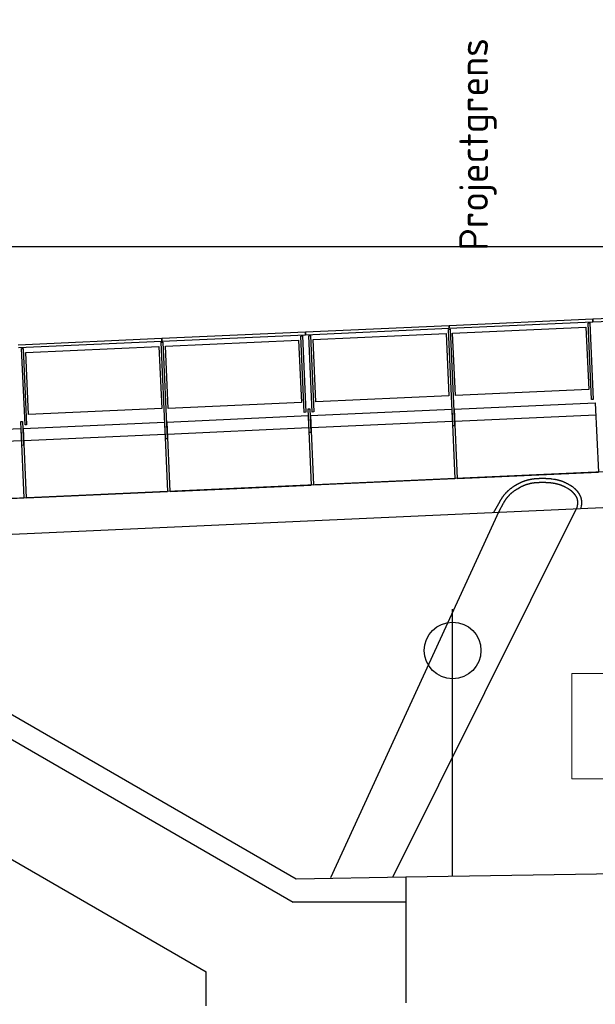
# Model space of a CAD drawing. Header units: metres. Extents: x 169741 to 171424, y 393147 to 407066.
# Tile 49 of 59: x 170737.28 to 170744.49, y 393432.87 to 393445.19. Entities that reach past the tile are written whole.
import ezdxf

# ---------------------------------------------------------------- set-up
doc = ezdxf.new("R2010")
doc.units = ezdxf.units.M
doc.layers.get('0').update_dxf_attribs({"lineweight": 25})
doc.layers.get('Defpoints').update_dxf_attribs({"color": 211})
for name, color, linetype, lineweight in [('B-WE-IE-BALUSTRADE-GD', 7, 'Continuous', 25), ('B-WE-IE-LEUNING-GD', 220, 'Continuous', 25), ('B-WE-KW-KUNSTWERK-S', 252, 'Continuous', 25), ('B-WE-KW-KUNSTWERK_BRUG_FIETSBRUG-GD', 170, 'Continuous', 25), ('B-WE-KW-KUNSTWERK_LANDHOOFD-GD', 170, 'Continuous', 25), ('B-WE-KW-KUNSTWERK_PIJLER-GD', 170, 'Continuous', 25), ('B-WE-KW-KUNSTWERK_RANDELEMENT-GD', 170, 'Continuous', 25), ('B-WE-OB-TALUDBEKLEDING-GD', 7, 'Continuous', 25), ('B-WE-VH-VERHARDING-GD', 252, 'Continuous', 25), ('N-WE-KG-PROJECTGRENS-DWP', 10, 'Continuous', 25), ('X-XX-AL-AANKLEDING-T18-200', 7, 'Continuous', 18), ('X-XX-AL-M-200', 7, 'Continuous', 18)]:
    doc.layers.add(name, color=color, linetype=linetype, lineweight=lineweight)
doc.layers.add('X-XX-AL-HULPLIJN-GD', color=30, linetype='Continuous', lineweight=25, plot=False)
doc.styles.add('NLCS-ISO-M200-T18', font='NLCS-ISO.ttf', dxfattribs={"height": 0.36})
doc.dimstyles.new('NLCS-M200-T18-SCHRAP_L2_H1', dxfattribs={"dimscale": 0.2, "dimtxt": 2.5, "dimasz": 1.008, "dimexe": 2, "dimexo": 2, "dimgap": 0.7, "dimtad": 1, "dimzin": 0, "dimdsep": 46, "dimtxsty": 'NLCS-ISO-M200-T18', "dimblk": 'OBLIQUE', "dimcen": 2.5, "dimdle": 2, "dimclrd": 256, "dimclre": 256, "dimclrt": 256, "dimadec": 1, "dimazin": 0, "dimtfac": 1, "dimtdec": 3, "dimtofl": 0, "dimtmove": 0, "dimatfit": 3, "dimldrblk": 'OBLIQUE', "dimfxl": 2, "dimfxlon": 1, "dimtfillclr": 256, "dimtolj": 1, "dimtzin": 0, "dimlwd": -1, "dimlwe": -1, "dimarcsym": 0})

# ---------------------------------------------------------------- blocks, each defined once
blk = doc.blocks.new('_Oblique')
at = {"color": 0, "linetype": 'ByBlock', "lineweight": -2}
blk.add_line((-0.5, -0.5), (0.5, 0.5), dxfattribs=at)
blk = doc.blocks.new('*D258')
at = {"layer": 'Defpoints', "color": 0, "transparency": 16777216}
for p in [(170744.248, 393439.072), (170773.568, 393439.072), (170773.568, 393427.662)]:
    blk.add_point(p, dxfattribs=at)
at = {"layer": 'X-XX-AL-M-200', "transparency": 16777216}
for p, q in [((170744.248, 393428.062), (170744.248, 393427.262)), ((170773.568, 393428.062), (170773.568, 393427.262)), ((170743.848, 393427.662), (170773.968, 393427.662))]:
    blk.add_line(p, q, dxfattribs=at)
at = {"layer": 'X-XX-AL-M-200', "transparency": 16777216, "xscale": 0.2016, "yscale": 0.2016, "zscale": 0.2016, "rotation": 180}
blk.add_blockref('_Oblique', (170744.248, 393427.662), dxfattribs=at)
at = {"layer": 'X-XX-AL-M-200', "transparency": 16777216, "xscale": 0.2016, "yscale": 0.2016, "zscale": 0.2016}
blk.add_blockref('_Oblique', (170773.568, 393427.662), dxfattribs=at)
at = {"layer": 'X-XX-AL-M-200', "transparency": 16777216, "insert": (170758.908, 393428.036), "char_height": 0.36, "attachment_point": 5, "style": 'NLCS-ISO-M200-T18'}
blk.add_mtext('\\A1;Overspanning bestaande fietsbrug = 29.32', dxfattribs=at)
blk = doc.blocks.new('Bestaande fietsbrug Uden')
at = {"layer": 'B-WE-IE-BALUSTRADE-GD', "color": 0}
for p, q in [((31.448, 6.944), (31.405, 5.987)), ((31.425, 5.987), (31.468, 6.943)), ((31.468, 6.943), (31.448, 6.944)), ((31.496, 6.891), (31.461, 6.112)), ((33.164, 6.816), (31.496, 6.891)), ((33.129, 6.037), (33.164, 6.816)), ((33.196, 6.865), (33.142, 5.656)), ((33.162, 5.655), (33.216, 6.864)), ((33.216, 6.864), (33.196, 6.865)), ((33.246, 6.813), (33.211, 6.033)), ((34.912, 6.738), (33.246, 6.813)), ((34.944, 6.786), (34.901, 5.83)), ((34.921, 5.829), (34.964, 6.785)), ((34.964, 6.785), (34.944, 6.786)), ((35.044, 6.782), (35.001, 5.826)), ((35.021, 5.825), (35.064, 6.781)), ((35.064, 6.781), (35.044, 6.782)), ((34.877, 5.958), (34.912, 6.738)), ((35.092, 6.729), (35.057, 5.95)), ((36.76, 6.654), (35.092, 6.729)), ((36.793, 6.703), (36.738, 5.494)), ((36.758, 5.493), (36.813, 6.702)), ((36.813, 6.702), (36.793, 6.703)), ((36.725, 5.875), (36.76, 6.654)), ((36.842, 6.651), (36.807, 5.872)), ((38.509, 6.576), (36.842, 6.651)), ((38.473, 5.797), (38.509, 6.576)), ((38.541, 6.624), (38.498, 5.668)), ((38.518, 5.667), (38.561, 6.623)), ((38.561, 6.623), (38.541, 6.624)), ((31.461, 6.112), (33.129, 6.037)), ((31.405, 5.987), (31.425, 5.987)), ((33.211, 6.033), (34.877, 5.958)), ((35.057, 5.95), (36.725, 5.875)), ((34.901, 5.83), (34.921, 5.829)), ((34.953, 5.871), (34.94, 5.575)), ((34.973, 5.87), (34.953, 5.871)), ((34.96, 5.574), (34.973, 5.87)), ((35.001, 5.826), (35.021, 5.825)), ((36.807, 5.872), (38.473, 5.797)), ((38.55, 5.709), (38.536, 5.413)), ((38.57, 5.709), (38.55, 5.709)), ((38.556, 5.412), (38.57, 5.709)), ((33.142, 5.656), (33.162, 5.655)), ((34.94, 5.575), (34.96, 5.574)), ((38.498, 5.668), (38.518, 5.667)), ((36.738, 5.494), (36.758, 5.493)), ((38.536, 5.413), (38.556, 5.412))]:
    blk.add_line(p, q, dxfattribs=at)
at = {"layer": 'B-WE-IE-LEUNING-GD', "color": 0}
for p, q in [((29.61, 7.036), (31.408, 6.955)), ((31.41, 6.995), (29.612, 7.076)), ((31.408, 6.955), (31.41, 6.995)), ((31.41, 6.995), (31.408, 6.955)), ((31.408, 6.955), (33.207, 6.874)), ((33.208, 6.914), (31.41, 6.995)), ((33.208, 6.914), (33.207, 6.874)), ((33.207, 6.874), (33.208, 6.914)), ((35.007, 6.833), (33.208, 6.914)), ((33.207, 6.874), (35.005, 6.793)), ((35.007, 6.833), (35.005, 6.793)), ((35.005, 6.793), (35.007, 6.833)), ((35.005, 6.793), (36.803, 6.713)), ((36.805, 6.753), (35.007, 6.833)), ((36.803, 6.713), (36.805, 6.753)), ((36.805, 6.753), (36.803, 6.713)), ((36.803, 6.713), (38.601, 6.632)), ((38.603, 6.672), (36.805, 6.753))]:
    blk.add_line(p, q, dxfattribs=at)
at = {"layer": 'B-WE-KW-KUNSTWERK_BRUG_FIETSBRUG-GD', "color": 0}
for p, q in [((29.511, 5.159), (42.787, 4.561)), ((31.728, 4.934), (31.701, 4.919)), ((31.73, 4.935), (31.728, 4.934)), ((31.733, 4.936), (31.73, 4.935)), ((31.736, 4.938), (31.733, 4.936)), ((31.738, 4.939), (31.736, 4.938)), ((31.741, 4.94), (31.738, 4.939)), ((31.743, 4.942), (31.741, 4.94)), ((31.746, 4.943), (31.743, 4.942)), ((31.748, 4.944), (31.746, 4.943)), ((31.751, 4.946), (31.748, 4.944)), ((31.754, 4.947), (31.751, 4.946)), ((31.756, 4.948), (31.754, 4.947)), ((31.759, 4.949), (31.756, 4.948)), ((31.762, 4.95), (31.759, 4.949)), ((31.764, 4.952), (31.762, 4.95)), ((31.767, 4.953), (31.764, 4.952)), ((31.769, 4.954), (31.767, 4.953)), ((31.772, 4.955), (31.769, 4.954)), ((31.775, 4.956), (31.772, 4.955)), ((31.777, 4.957), (31.775, 4.956)), ((31.78, 4.958), (31.777, 4.957)), ((31.783, 4.959), (31.78, 4.958)), ((31.785, 4.96), (31.783, 4.959)), ((31.788, 4.962), (31.785, 4.96)), ((31.791, 4.963), (31.788, 4.962)), ((31.794, 4.964), (31.791, 4.963)), ((31.796, 4.965), (31.794, 4.964)), ((31.799, 4.966), (31.796, 4.965)), ((31.802, 4.966), (31.799, 4.966)), ((31.804, 4.967), (31.802, 4.966)), ((31.807, 4.968), (31.804, 4.967)), ((31.81, 4.969), (31.807, 4.968)), ((31.813, 4.97), (31.81, 4.969)), ((31.815, 4.971), (31.813, 4.97)), ((31.818, 4.972), (31.815, 4.971)), ((31.821, 4.973), (31.818, 4.972)), ((31.824, 4.974), (31.821, 4.973)), ((31.826, 4.974), (31.824, 4.974)), ((31.829, 4.975), (31.826, 4.974)), ((31.832, 4.976), (31.829, 4.975)), ((31.835, 4.977), (31.832, 4.976)), ((31.838, 4.978), (31.835, 4.977)), ((31.84, 4.978), (31.838, 4.978)), ((31.843, 4.979), (31.84, 4.978)), ((31.846, 4.98), (31.843, 4.979)), ((31.849, 4.98), (31.846, 4.98)), ((31.852, 4.981), (31.849, 4.98)), ((31.854, 4.982), (31.852, 4.981)), ((31.857, 4.982), (31.854, 4.982)), ((31.86, 4.983), (31.857, 4.982)), ((31.863, 4.984), (31.86, 4.983)), ((31.866, 4.984), (31.863, 4.984)), ((31.868, 4.985), (31.866, 4.984)), ((31.871, 4.985), (31.868, 4.985)), ((31.874, 4.986), (31.871, 4.985)), ((31.877, 4.986), (31.874, 4.986)), ((31.88, 4.987), (31.877, 4.986)), ((31.883, 4.987), (31.88, 4.987)), ((31.885, 4.988), (31.883, 4.987)), ((31.888, 4.988), (31.885, 4.988)), ((31.891, 4.989), (31.888, 4.988)), ((31.894, 4.989), (31.891, 4.989)), ((31.897, 4.99), (31.894, 4.989)), ((31.9, 4.99), (31.897, 4.99)), ((31.903, 4.99), (31.9, 4.99)), ((31.919, 4.993), (31.903, 4.99)), ((31.922, 4.993), (31.919, 4.993)), ((31.926, 4.993), (31.922, 4.993)), ((31.929, 4.994), (31.926, 4.993)), ((31.932, 4.994), (31.929, 4.994)), ((31.936, 4.995), (31.932, 4.994)), ((31.939, 4.995), (31.936, 4.995)), ((31.942, 4.995), (31.939, 4.995)), ((31.945, 4.996), (31.942, 4.995)), ((31.949, 4.996), (31.945, 4.996)), ((31.952, 4.996), (31.949, 4.996)), ((31.955, 4.997), (31.952, 4.996)), ((31.959, 4.997), (31.955, 4.997)), ((31.962, 4.997), (31.959, 4.997)), ((31.965, 4.997), (31.962, 4.997)), ((31.968, 4.998), (31.965, 4.997)), ((31.972, 4.998), (31.968, 4.998)), ((31.975, 4.998), (31.972, 4.998)), ((31.978, 4.998), (31.975, 4.998)), ((31.982, 4.999), (31.978, 4.998)), ((31.985, 4.999), (31.982, 4.999)), ((31.988, 4.999), (31.985, 4.999)), ((31.992, 4.999), (31.988, 4.999)), ((31.995, 4.999), (31.992, 4.999)), ((31.998, 4.999), (31.995, 4.999)), ((32.002, 5), (31.998, 4.999)), ((32.005, 5), (32.002, 5)), ((32.008, 5), (32.005, 5)), ((32.011, 5), (32.008, 5)), ((32.015, 5), (32.011, 5)), ((32.018, 5), (32.015, 5)), ((32.021, 5), (32.018, 5)), ((32.025, 5), (32.021, 5)), ((32.028, 5), (32.025, 5)), ((32.031, 5), (32.028, 5)), ((32.035, 5), (32.031, 5)), ((32.038, 5), (32.035, 5)), ((32.041, 5), (32.038, 5)), ((32.045, 5), (32.041, 5)), ((32.048, 5), (32.045, 5)), ((32.051, 5), (32.048, 5)), ((32.055, 5), (32.051, 5)), ((32.058, 5), (32.055, 5)), ((32.061, 5), (32.058, 5)), ((32.064, 5), (32.061, 5)), ((32.068, 5), (32.064, 5)), ((32.071, 5), (32.068, 5)), ((32.074, 5), (32.071, 5)), ((32.078, 5), (32.074, 5)), ((32.081, 4.999), (32.078, 5)), ((32.084, 4.999), (32.081, 4.999)), ((32.088, 4.999), (32.084, 4.999)), ((32.091, 4.999), (32.088, 4.999)), ((32.094, 4.999), (32.091, 4.999)), ((32.098, 4.999), (32.094, 4.999)), ((32.101, 4.998), (32.098, 4.999)), ((32.104, 4.998), (32.101, 4.998)), ((32.107, 4.998), (32.104, 4.998)), ((32.111, 4.998), (32.107, 4.998)), ((32.114, 4.997), (32.111, 4.998)), ((32.117, 4.997), (32.114, 4.997)), ((32.121, 4.997), (32.117, 4.997)), ((32.124, 4.997), (32.121, 4.997)), ((32.127, 4.996), (32.124, 4.997)), ((32.13, 4.996), (32.127, 4.996)), ((32.138, 4.995), (32.13, 4.996)), ((32.141, 4.995), (32.138, 4.995)), ((32.145, 4.994), (32.141, 4.995)), ((32.148, 4.994), (32.145, 4.994)), ((32.152, 4.994), (32.148, 4.994)), ((32.156, 4.993), (32.152, 4.994)), ((32.159, 4.993), (32.156, 4.993)), ((32.163, 4.992), (32.159, 4.993)), ((32.167, 4.992), (32.163, 4.992)), ((32.17, 4.991), (32.167, 4.992)), ((32.174, 4.99), (32.17, 4.991)), ((32.177, 4.99), (32.174, 4.99)), ((32.181, 4.989), (32.177, 4.99)), ((32.185, 4.988), (32.181, 4.989)), ((32.188, 4.988), (32.185, 4.988)), ((32.192, 4.987), (32.188, 4.988)), ((32.195, 4.986), (32.192, 4.987)), ((32.199, 4.986), (32.195, 4.986)), ((32.202, 4.985), (32.199, 4.986)), ((32.206, 4.984), (32.202, 4.985)), ((32.21, 4.983), (32.206, 4.984)), ((32.213, 4.982), (32.21, 4.983)), ((32.217, 4.981), (32.213, 4.982)), ((32.22, 4.981), (32.217, 4.981)), ((32.224, 4.98), (32.22, 4.981)), ((32.227, 4.979), (32.224, 4.98)), ((32.231, 4.978), (32.227, 4.979)), ((32.234, 4.977), (32.231, 4.978)), ((32.238, 4.976), (32.234, 4.977)), ((32.241, 4.975), (32.238, 4.976)), ((32.245, 4.974), (32.241, 4.975)), ((32.248, 4.972), (32.245, 4.974)), ((32.252, 4.971), (32.248, 4.972)), ((32.255, 4.97), (32.252, 4.971)), ((32.259, 4.969), (32.255, 4.97)), ((32.262, 4.968), (32.259, 4.969)), ((32.266, 4.967), (32.262, 4.968)), ((32.269, 4.965), (32.266, 4.967)), ((32.272, 4.964), (32.269, 4.965)), ((32.276, 4.963), (32.272, 4.964)), ((32.279, 4.962), (32.276, 4.963)), ((32.283, 4.96), (32.279, 4.962)), ((32.286, 4.959), (32.283, 4.96)), ((32.289, 4.958), (32.286, 4.959)), ((32.293, 4.956), (32.289, 4.958)), ((32.296, 4.955), (32.293, 4.956)), ((32.3, 4.953), (32.296, 4.955)), ((32.303, 4.952), (32.3, 4.953)), ((32.306, 4.95), (32.303, 4.952)), ((32.31, 4.949), (32.306, 4.95)), ((32.313, 4.947), (32.31, 4.949)), ((32.316, 4.946), (32.313, 4.947)), ((32.319, 4.944), (32.316, 4.946)), ((32.323, 4.943), (32.319, 4.944)), ((32.326, 4.941), (32.323, 4.943)), ((32.329, 4.939), (32.326, 4.941)), ((32.333, 4.938), (32.329, 4.939)), ((32.336, 4.936), (32.333, 4.938)), ((32.339, 4.934), (32.336, 4.936)), ((32.342, 4.933), (32.339, 4.934)), ((32.345, 4.931), (32.342, 4.933)), ((31.584, 4.808), (31.583, 4.807)), ((31.585, 4.81), (31.584, 4.808)), ((31.586, 4.811), (31.585, 4.81)), ((31.587, 4.813), (31.586, 4.812)), ((31.586, 4.812), (31.586, 4.811)), ((31.588, 4.814), (31.587, 4.813)), ((31.589, 4.816), (31.588, 4.814)), ((31.59, 4.817), (31.589, 4.816)), ((31.591, 4.819), (31.59, 4.818)), ((31.59, 4.818), (31.59, 4.817)), ((31.592, 4.82), (31.591, 4.819)), ((31.593, 4.822), (31.592, 4.82)), ((31.594, 4.823), (31.593, 4.822)), ((31.595, 4.824), (31.594, 4.823)), ((31.596, 4.825), (31.595, 4.824)), ((31.606, 4.838), (31.596, 4.825)), ((31.607, 4.84), (31.606, 4.838)), ((31.608, 4.841), (31.607, 4.84)), ((31.61, 4.843), (31.608, 4.841)), ((31.611, 4.844), (31.61, 4.843)), ((31.612, 4.846), (31.611, 4.844)), ((31.613, 4.847), (31.612, 4.846)), ((31.615, 4.849), (31.613, 4.847)), ((31.616, 4.85), (31.615, 4.849)), ((31.617, 4.852), (31.616, 4.85)), ((31.619, 4.853), (31.617, 4.852)), ((31.62, 4.855), (31.619, 4.853)), ((31.621, 4.856), (31.62, 4.855)), ((31.622, 4.858), (31.621, 4.856)), ((31.624, 4.859), (31.622, 4.858)), ((31.625, 4.861), (31.624, 4.859)), ((31.627, 4.862), (31.625, 4.861)), ((31.628, 4.863), (31.627, 4.862)), ((31.629, 4.865), (31.628, 4.863)), ((31.631, 4.866), (31.629, 4.865)), ((31.632, 4.868), (31.631, 4.866)), ((31.633, 4.869), (31.632, 4.868)), ((31.635, 4.87), (31.633, 4.869)), ((31.636, 4.872), (31.635, 4.87)), ((31.638, 4.873), (31.636, 4.872)), ((31.639, 4.874), (31.638, 4.873)), ((31.641, 4.876), (31.639, 4.874)), ((31.642, 4.877), (31.641, 4.876)), ((31.643, 4.878), (31.642, 4.877)), ((31.645, 4.88), (31.643, 4.878)), ((31.646, 4.881), (31.645, 4.88)), ((31.648, 4.882), (31.646, 4.881)), ((31.649, 4.883), (31.648, 4.882)), ((31.651, 4.885), (31.649, 4.883)), ((31.652, 4.886), (31.651, 4.885)), ((31.654, 4.887), (31.652, 4.886)), ((31.655, 4.888), (31.654, 4.887)), ((31.657, 4.89), (31.655, 4.888)), ((31.658, 4.891), (31.657, 4.89)), ((31.66, 4.892), (31.658, 4.891)), ((31.661, 4.893), (31.66, 4.892)), ((31.663, 4.895), (31.661, 4.893)), ((31.665, 4.896), (31.663, 4.895)), ((31.666, 4.897), (31.665, 4.896)), ((31.668, 4.898), (31.666, 4.897)), ((31.669, 4.899), (31.668, 4.898)), ((31.671, 4.9), (31.669, 4.899)), ((31.673, 4.901), (31.671, 4.9)), ((31.674, 4.903), (31.673, 4.901)), ((31.676, 4.904), (31.674, 4.903)), ((31.677, 4.905), (31.676, 4.904)), ((31.679, 4.906), (31.677, 4.905)), ((31.681, 4.907), (31.679, 4.906)), ((31.682, 4.908), (31.681, 4.907)), ((31.684, 4.909), (31.682, 4.908)), ((31.686, 4.91), (31.684, 4.909)), ((31.687, 4.911), (31.686, 4.91)), ((31.689, 4.912), (31.687, 4.911)), ((31.691, 4.913), (31.689, 4.912)), ((31.692, 4.914), (31.691, 4.913)), ((31.694, 4.915), (31.692, 4.914)), ((31.696, 4.916), (31.694, 4.915)), ((31.697, 4.917), (31.696, 4.916)), ((31.699, 4.918), (31.697, 4.917)), ((31.701, 4.919), (31.699, 4.918)), ((32.349, 4.929), (32.345, 4.931)), ((32.352, 4.927), (32.349, 4.929)), ((32.355, 4.926), (32.352, 4.927)), ((32.358, 4.924), (32.355, 4.926)), ((32.377, 4.912), (32.358, 4.924)), ((32.381, 4.91), (32.377, 4.912)), ((32.385, 4.908), (32.381, 4.91)), ((32.389, 4.906), (32.385, 4.908)), ((32.392, 4.903), (32.389, 4.906)), ((32.396, 4.901), (32.392, 4.903)), ((32.4, 4.899), (32.396, 4.901)), ((32.403, 4.896), (32.4, 4.899)), ((32.407, 4.894), (32.403, 4.896)), ((32.411, 4.891), (32.407, 4.894)), ((32.414, 4.889), (32.411, 4.891)), ((32.418, 4.886), (32.414, 4.889)), ((32.421, 4.884), (32.418, 4.886)), ((32.425, 4.881), (32.421, 4.884)), ((32.428, 4.878), (32.425, 4.881)), ((32.432, 4.876), (32.428, 4.878)), ((32.435, 4.873), (32.432, 4.876)), ((32.439, 4.87), (32.435, 4.873)), ((32.442, 4.868), (32.439, 4.87)), ((32.446, 4.865), (32.442, 4.868)), ((32.449, 4.862), (32.446, 4.865)), ((32.452, 4.859), (32.449, 4.862)), ((32.456, 4.856), (32.452, 4.859)), ((32.459, 4.853), (32.456, 4.856)), ((32.462, 4.851), (32.459, 4.853)), ((32.465, 4.848), (32.462, 4.851)), ((32.469, 4.845), (32.465, 4.848)), ((32.472, 4.842), (32.469, 4.845)), ((32.475, 4.839), (32.472, 4.842)), ((32.478, 4.836), (32.475, 4.839)), ((32.481, 4.832), (32.478, 4.836)), ((32.484, 4.829), (32.481, 4.832)), ((32.488, 4.826), (32.484, 4.829)), ((32.491, 4.823), (32.488, 4.826)), ((32.494, 4.82), (32.491, 4.823)), ((32.497, 4.817), (32.494, 4.82)), ((32.499, 4.813), (32.497, 4.817)), ((32.502, 4.81), (32.499, 4.813)), ((32.505, 4.807), (32.502, 4.81)), ((41.878, 4.157), (29.491, 4.714)), ((31.551, 4.707), (31.55, 4.706)), ((31.55, 4.706), (31.55, 4.704)), ((31.55, 4.704), (31.55, 4.703)), ((31.55, 4.703), (31.55, 4.701)), ((31.55, 4.701), (31.55, 4.7)), ((31.55, 4.7), (31.55, 4.698)), ((31.55, 4.698), (31.55, 4.697)), ((31.55, 4.697), (31.55, 4.695)), ((31.55, 4.695), (31.55, 4.694)), ((31.55, 4.694), (31.55, 4.692)), ((31.55, 4.692), (31.55, 4.691)), ((31.55, 4.691), (31.55, 4.689)), ((31.55, 4.689), (31.55, 4.688)), ((31.55, 4.688), (31.55, 4.687)), ((31.55, 4.687), (31.55, 4.685)), ((31.55, 4.685), (31.55, 4.684)), ((31.552, 4.719), (31.551, 4.717)), ((31.551, 4.717), (31.551, 4.716)), ((31.551, 4.716), (31.551, 4.714)), ((31.551, 4.714), (31.551, 4.713)), ((31.551, 4.713), (31.551, 4.712)), ((31.551, 4.712), (31.551, 4.71)), ((31.551, 4.71), (31.551, 4.709)), ((31.551, 4.709), (31.551, 4.707)), ((31.553, 4.726), (31.552, 4.725)), ((31.552, 4.725), (31.552, 4.723)), ((31.552, 4.723), (31.552, 4.722)), ((31.552, 4.722), (31.552, 4.72)), ((31.552, 4.72), (31.552, 4.719)), ((31.554, 4.732), (31.553, 4.731)), ((31.553, 4.731), (31.553, 4.729)), ((31.553, 4.729), (31.553, 4.728)), ((31.553, 4.728), (31.553, 4.726)), ((31.555, 4.738), (31.554, 4.736)), ((31.554, 4.736), (31.554, 4.735)), ((31.554, 4.735), (31.554, 4.733)), ((31.554, 4.733), (31.554, 4.732)), ((31.556, 4.742), (31.555, 4.741)), ((31.555, 4.741), (31.555, 4.739)), ((31.555, 4.739), (31.555, 4.738)), ((31.557, 4.746), (31.556, 4.745)), ((31.556, 4.745), (31.556, 4.743)), ((31.556, 4.743), (31.556, 4.742)), ((31.558, 4.749), (31.557, 4.748)), ((31.557, 4.748), (31.557, 4.746)), ((31.559, 4.753), (31.558, 4.752)), ((31.558, 4.752), (31.558, 4.75)), ((31.558, 4.75), (31.558, 4.749)), ((31.56, 4.756), (31.559, 4.755)), ((31.559, 4.755), (31.559, 4.753)), ((31.561, 4.76), (31.56, 4.759)), ((31.56, 4.759), (31.56, 4.757)), ((31.56, 4.757), (31.56, 4.756)), ((31.562, 4.763), (31.561, 4.762)), ((31.561, 4.762), (31.561, 4.76)), ((31.563, 4.766), (31.562, 4.764)), ((31.562, 4.764), (31.562, 4.763)), ((31.564, 4.768), (31.563, 4.767)), ((31.563, 4.767), (31.563, 4.766)), ((31.565, 4.771), (31.564, 4.77)), ((31.564, 4.77), (31.564, 4.768)), ((31.566, 4.774), (31.565, 4.772)), ((31.565, 4.772), (31.565, 4.771)), ((31.567, 4.775), (31.566, 4.774)), ((31.568, 4.778), (31.567, 4.776)), ((31.567, 4.776), (31.567, 4.775)), ((31.569, 4.78), (31.568, 4.779)), ((31.568, 4.779), (31.568, 4.778)), ((31.57, 4.783), (31.569, 4.782)), ((31.569, 4.782), (31.569, 4.78)), ((31.571, 4.784), (31.57, 4.783)), ((31.572, 4.787), (31.571, 4.786)), ((31.571, 4.786), (31.571, 4.784)), ((31.573, 4.788), (31.572, 4.787)), ((31.574, 4.791), (31.573, 4.79)), ((31.573, 4.79), (31.573, 4.788)), ((31.575, 4.792), (31.574, 4.791)), ((31.576, 4.795), (31.575, 4.793)), ((31.575, 4.793), (31.575, 4.792)), ((31.577, 4.796), (31.576, 4.795)), ((31.578, 4.798), (31.577, 4.797)), ((31.577, 4.797), (31.577, 4.796)), ((31.579, 4.8), (31.578, 4.798)), ((31.58, 4.802), (31.579, 4.801)), ((31.579, 4.801), (31.579, 4.8)), ((31.581, 4.803), (31.58, 4.802)), ((31.582, 4.805), (31.581, 4.803)), ((31.583, 4.807), (31.582, 4.806)), ((31.582, 4.806), (31.582, 4.805)), ((32.508, 4.804), (32.505, 4.807)), ((32.511, 4.8), (32.508, 4.804)), ((32.514, 4.797), (32.511, 4.8)), ((32.517, 4.793), (32.514, 4.797)), ((32.519, 4.79), (32.517, 4.793)), ((32.522, 4.787), (32.519, 4.79)), ((32.525, 4.783), (32.522, 4.787)), ((32.528, 4.78), (32.525, 4.783)), ((32.53, 4.776), (32.528, 4.78)), ((32.533, 4.773), (32.53, 4.776)), ((32.535, 4.769), (32.533, 4.773)), ((32.538, 4.766), (32.535, 4.769)), ((32.54, 4.762), (32.538, 4.766)), ((32.543, 4.758), (32.54, 4.762)), ((32.545, 4.755), (32.543, 4.758)), ((32.548, 4.751), (32.545, 4.755)), ((32.55, 4.747), (32.548, 4.751)), ((32.553, 4.744), (32.55, 4.747)), ((32.555, 4.74), (32.553, 4.744)), ((32.557, 4.736), (32.555, 4.74)), ((32.559, 4.732), (32.557, 4.736)), ((32.562, 4.729), (32.559, 4.732)), ((32.564, 4.725), (32.562, 4.729)), ((32.566, 4.721), (32.564, 4.725)), ((32.568, 4.717), (32.566, 4.721)), ((32.57, 4.713), (32.568, 4.717)), ((32.652, 4.566), (32.57, 4.713)), ((31.55, 4.684), (31.551, 4.682)), ((31.551, 4.682), (31.551, 4.681)), ((31.551, 4.681), (31.551, 4.679)), ((31.551, 4.679), (31.551, 4.678)), ((31.551, 4.678), (31.551, 4.676)), ((31.551, 4.676), (31.551, 4.675)), ((31.551, 4.675), (31.551, 4.673)), ((31.551, 4.673), (31.551, 4.672)), ((31.551, 4.672), (31.552, 4.67)), ((31.552, 4.67), (31.552, 4.669)), ((31.552, 4.669), (31.552, 4.667)), ((31.552, 4.667), (31.552, 4.666)), ((31.552, 4.666), (31.552, 4.665)), ((31.552, 4.665), (31.553, 4.663)), ((31.553, 4.663), (31.553, 4.662)), ((31.553, 4.662), (31.553, 4.66)), ((31.553, 4.66), (31.553, 4.659)), ((31.553, 4.659), (31.554, 4.657)), ((31.554, 4.657), (31.554, 4.656)), ((31.554, 4.656), (31.554, 4.654)), ((31.554, 4.654), (31.554, 4.653)), ((31.554, 4.653), (31.555, 4.651)), ((31.555, 4.651), (31.555, 4.65)), ((31.555, 4.65), (31.555, 4.649)), ((31.555, 4.649), (31.563, 4.618))]:
    blk.add_line(p, q, dxfattribs=at)
at = {"layer": 'B-WE-KW-KUNSTWERK_LANDHOOFD-GD', "color": 0}
for p, q in [((44.209, 4.918), (35.162, -0.306)), ((42.463, 2.409), (36.25, -1.179)), ((33.75, 0.008), (33.75, -1.566)), ((33.75, -0.306), (35.162, -0.306)), ((36.25, -1.606), (36.25, -1.179))]:
    blk.add_line(p, q, dxfattribs=at)
at = {"layer": 'B-WE-KW-KUNSTWERK_PIJLER-GD', "color": 0}
for p, q in [((31.858, 4.931), (31.856, 4.931)), ((31.861, 4.932), (31.858, 4.931)), ((31.863, 4.932), (31.861, 4.932)), ((31.866, 4.933), (31.863, 4.932)), ((31.868, 4.934), (31.866, 4.933)), ((31.871, 4.934), (31.868, 4.934)), ((31.873, 4.935), (31.871, 4.934)), ((31.876, 4.935), (31.873, 4.935)), ((31.878, 4.936), (31.876, 4.935)), ((31.881, 4.936), (31.878, 4.936)), ((31.883, 4.937), (31.881, 4.936)), ((31.886, 4.937), (31.883, 4.937)), ((31.888, 4.938), (31.886, 4.937)), ((31.891, 4.938), (31.888, 4.938)), ((31.894, 4.939), (31.891, 4.938)), ((31.896, 4.939), (31.894, 4.939)), ((31.899, 4.939), (31.896, 4.939)), ((31.901, 4.94), (31.899, 4.939)), ((31.904, 4.94), (31.901, 4.94)), ((31.906, 4.941), (31.904, 4.94)), ((31.909, 4.941), (31.906, 4.941)), ((31.926, 4.943), (31.909, 4.941)), ((31.929, 4.943), (31.926, 4.943)), ((31.932, 4.944), (31.929, 4.943)), ((31.935, 4.944), (31.932, 4.944)), ((31.938, 4.945), (31.935, 4.944)), ((31.941, 4.945), (31.938, 4.945)), ((31.944, 4.945), (31.941, 4.945)), ((31.947, 4.946), (31.944, 4.945)), ((31.95, 4.946), (31.947, 4.946)), ((31.954, 4.946), (31.95, 4.946)), ((31.957, 4.947), (31.954, 4.946)), ((31.96, 4.947), (31.957, 4.947)), ((31.963, 4.947), (31.96, 4.947)), ((31.966, 4.947), (31.963, 4.947)), ((31.969, 4.948), (31.966, 4.947)), ((31.972, 4.948), (31.969, 4.948)), ((31.975, 4.948), (31.972, 4.948)), ((31.979, 4.948), (31.975, 4.948)), ((31.982, 4.949), (31.979, 4.948)), ((31.985, 4.949), (31.982, 4.949)), ((31.988, 4.949), (31.985, 4.949)), ((31.991, 4.949), (31.988, 4.949)), ((31.994, 4.949), (31.991, 4.949)), ((31.997, 4.949), (31.994, 4.949)), ((32, 4.95), (31.997, 4.949)), ((32.004, 4.95), (32, 4.95)), ((32.007, 4.95), (32.004, 4.95)), ((32.01, 4.95), (32.007, 4.95)), ((32.013, 4.95), (32.01, 4.95)), ((32.016, 4.95), (32.013, 4.95)), ((32.019, 4.95), (32.016, 4.95)), ((32.022, 4.95), (32.019, 4.95)), ((32.025, 4.95), (32.022, 4.95)), ((32.029, 4.95), (32.025, 4.95)), ((32.032, 4.95), (32.029, 4.95)), ((32.035, 4.95), (32.032, 4.95)), ((32.038, 4.95), (32.035, 4.95)), ((32.041, 4.95), (32.038, 4.95)), ((32.044, 4.95), (32.041, 4.95)), ((32.047, 4.95), (32.044, 4.95)), ((32.051, 4.95), (32.047, 4.95)), ((32.054, 4.95), (32.051, 4.95)), ((32.057, 4.95), (32.054, 4.95)), ((32.06, 4.95), (32.057, 4.95)), ((32.063, 4.95), (32.06, 4.95)), ((32.066, 4.95), (32.063, 4.95)), ((32.069, 4.95), (32.066, 4.95)), ((32.072, 4.95), (32.069, 4.95)), ((32.076, 4.95), (32.072, 4.95)), ((32.079, 4.949), (32.076, 4.95)), ((32.082, 4.949), (32.079, 4.949)), ((32.085, 4.949), (32.082, 4.949)), ((32.088, 4.949), (32.085, 4.949)), ((32.091, 4.949), (32.088, 4.949)), ((32.094, 4.949), (32.091, 4.949)), ((32.098, 4.948), (32.094, 4.949)), ((32.101, 4.948), (32.098, 4.948)), ((32.104, 4.948), (32.101, 4.948)), ((32.107, 4.948), (32.104, 4.948)), ((32.11, 4.948), (32.107, 4.948)), ((32.113, 4.947), (32.11, 4.948)), ((32.116, 4.947), (32.113, 4.947)), ((32.119, 4.947), (32.116, 4.947)), ((32.122, 4.946), (32.119, 4.947)), ((32.126, 4.946), (32.122, 4.946)), ((32.133, 4.945), (32.126, 4.946)), ((32.136, 4.945), (32.133, 4.945)), ((32.139, 4.945), (32.136, 4.945)), ((32.143, 4.944), (32.139, 4.945)), ((32.146, 4.944), (32.143, 4.944)), ((32.149, 4.944), (32.146, 4.944)), ((32.152, 4.943), (32.149, 4.944)), ((32.156, 4.943), (32.152, 4.943)), ((32.159, 4.942), (32.156, 4.943)), ((32.162, 4.942), (32.159, 4.942)), ((32.166, 4.941), (32.162, 4.942)), ((32.169, 4.941), (32.166, 4.941)), ((32.172, 4.94), (32.169, 4.941)), ((32.175, 4.939), (32.172, 4.94)), ((32.179, 4.939), (32.175, 4.939)), ((32.182, 4.938), (32.179, 4.939)), ((32.185, 4.937), (32.182, 4.938)), ((32.188, 4.937), (32.185, 4.937)), ((32.192, 4.936), (32.188, 4.937)), ((32.195, 4.935), (32.192, 4.936)), ((32.198, 4.935), (32.195, 4.935)), ((32.201, 4.934), (32.198, 4.935)), ((32.204, 4.933), (32.201, 4.934)), ((32.208, 4.932), (32.204, 4.933)), ((32.211, 4.931), (32.208, 4.932)), ((32.214, 4.93), (32.211, 4.931)), ((31.647, 4.809), (31.645, 4.808)), ((31.648, 4.81), (31.647, 4.809)), ((31.649, 4.811), (31.648, 4.81)), ((31.65, 4.813), (31.649, 4.811)), ((31.651, 4.814), (31.65, 4.813)), ((31.652, 4.815), (31.651, 4.814)), ((31.653, 4.816), (31.652, 4.815)), ((31.654, 4.818), (31.653, 4.816)), ((31.655, 4.819), (31.654, 4.818)), ((31.656, 4.82), (31.655, 4.819)), ((31.657, 4.821), (31.656, 4.82)), ((31.658, 4.823), (31.657, 4.821)), ((31.659, 4.824), (31.658, 4.823)), ((31.66, 4.825), (31.659, 4.824)), ((31.661, 4.826), (31.66, 4.825)), ((31.663, 4.827), (31.661, 4.826)), ((31.664, 4.829), (31.663, 4.827)), ((31.665, 4.83), (31.664, 4.829)), ((31.666, 4.831), (31.665, 4.83)), ((31.667, 4.832), (31.666, 4.831)), ((31.668, 4.833), (31.667, 4.832)), ((31.67, 4.834), (31.668, 4.833)), ((31.671, 4.836), (31.67, 4.834)), ((31.672, 4.837), (31.671, 4.836)), ((31.673, 4.838), (31.672, 4.837)), ((31.674, 4.839), (31.673, 4.838)), ((31.676, 4.84), (31.674, 4.839)), ((31.677, 4.841), (31.676, 4.84)), ((31.678, 4.842), (31.677, 4.841)), ((31.679, 4.843), (31.678, 4.842)), ((31.68, 4.844), (31.679, 4.843)), ((31.682, 4.845), (31.68, 4.844)), ((31.683, 4.846), (31.682, 4.845)), ((31.684, 4.847), (31.683, 4.846)), ((31.685, 4.849), (31.684, 4.847)), ((31.687, 4.85), (31.685, 4.849)), ((31.688, 4.851), (31.687, 4.85)), ((31.689, 4.852), (31.688, 4.851)), ((31.691, 4.853), (31.689, 4.852)), ((31.692, 4.854), (31.691, 4.853)), ((31.693, 4.855), (31.692, 4.854)), ((31.694, 4.856), (31.693, 4.855)), ((31.696, 4.857), (31.694, 4.856)), ((31.697, 4.858), (31.696, 4.857)), ((31.698, 4.858), (31.697, 4.858)), ((31.7, 4.859), (31.698, 4.858)), ((31.701, 4.86), (31.7, 4.859)), ((31.702, 4.861), (31.701, 4.86)), ((31.704, 4.862), (31.702, 4.861)), ((31.705, 4.863), (31.704, 4.862)), ((31.707, 4.864), (31.705, 4.863)), ((31.708, 4.865), (31.707, 4.864)), ((31.709, 4.866), (31.708, 4.865)), ((31.711, 4.867), (31.709, 4.866)), ((31.712, 4.868), (31.711, 4.867)), ((31.713, 4.868), (31.712, 4.868)), ((31.715, 4.869), (31.713, 4.868)), ((31.716, 4.87), (31.715, 4.869)), ((31.718, 4.871), (31.716, 4.87)), ((31.719, 4.872), (31.718, 4.871)), ((31.721, 4.873), (31.719, 4.872)), ((31.722, 4.873), (31.721, 4.873)), ((31.723, 4.874), (31.722, 4.873)), ((31.725, 4.875), (31.723, 4.874)), ((31.752, 4.89), (31.725, 4.875)), ((31.754, 4.891), (31.752, 4.89)), ((31.756, 4.892), (31.754, 4.891)), ((31.759, 4.893), (31.756, 4.892)), ((31.761, 4.895), (31.759, 4.893)), ((31.763, 4.896), (31.761, 4.895)), ((31.766, 4.897), (31.763, 4.896)), ((31.768, 4.898), (31.766, 4.897)), ((31.77, 4.899), (31.768, 4.898)), ((31.773, 4.9), (31.77, 4.899)), ((31.775, 4.902), (31.773, 4.9)), ((31.777, 4.903), (31.775, 4.902)), ((31.78, 4.904), (31.777, 4.903)), ((31.782, 4.905), (31.78, 4.904)), ((31.784, 4.906), (31.782, 4.905)), ((31.787, 4.907), (31.784, 4.906)), ((31.789, 4.908), (31.787, 4.907)), ((31.792, 4.909), (31.789, 4.908)), ((31.794, 4.91), (31.792, 4.909)), ((31.796, 4.911), (31.794, 4.91)), ((31.799, 4.912), (31.796, 4.911)), ((31.801, 4.913), (31.799, 4.912)), ((31.804, 4.914), (31.801, 4.913)), ((31.806, 4.915), (31.804, 4.914)), ((31.808, 4.916), (31.806, 4.915)), ((31.811, 4.917), (31.808, 4.916)), ((31.813, 4.918), (31.811, 4.917)), ((31.816, 4.918), (31.813, 4.918)), ((31.818, 4.919), (31.816, 4.918)), ((31.821, 4.92), (31.818, 4.919)), ((31.823, 4.921), (31.821, 4.92)), ((31.826, 4.922), (31.823, 4.921)), ((31.828, 4.923), (31.826, 4.922)), ((31.831, 4.923), (31.828, 4.923)), ((31.833, 4.924), (31.831, 4.923)), ((31.836, 4.925), (31.833, 4.924)), ((31.838, 4.926), (31.836, 4.925)), ((31.84, 4.926), (31.838, 4.926)), ((31.843, 4.927), (31.84, 4.926)), ((31.845, 4.928), (31.843, 4.927)), ((31.848, 4.929), (31.845, 4.928)), ((31.85, 4.929), (31.848, 4.929)), ((31.853, 4.93), (31.85, 4.929)), ((31.856, 4.931), (31.853, 4.93)), ((32.217, 4.93), (32.214, 4.93)), ((32.22, 4.929), (32.217, 4.93)), ((32.224, 4.928), (32.22, 4.929)), ((32.227, 4.927), (32.224, 4.928)), ((32.23, 4.926), (32.227, 4.927)), ((32.233, 4.925), (32.23, 4.926)), ((32.236, 4.924), (32.233, 4.925)), ((32.239, 4.923), (32.236, 4.924)), ((32.243, 4.922), (32.239, 4.923)), ((32.246, 4.921), (32.243, 4.922)), ((32.249, 4.92), (32.246, 4.921)), ((32.252, 4.918), (32.249, 4.92)), ((32.255, 4.917), (32.252, 4.918)), ((32.258, 4.916), (32.255, 4.917)), ((32.261, 4.915), (32.258, 4.916)), ((32.264, 4.914), (32.261, 4.915)), ((32.267, 4.913), (32.264, 4.914)), ((32.271, 4.911), (32.267, 4.913)), ((32.274, 4.91), (32.271, 4.911)), ((32.277, 4.909), (32.274, 4.91)), ((32.28, 4.907), (32.277, 4.909)), ((32.283, 4.906), (32.28, 4.907)), ((32.286, 4.905), (32.283, 4.906)), ((32.289, 4.903), (32.286, 4.905)), ((32.292, 4.902), (32.289, 4.903)), ((32.295, 4.901), (32.292, 4.902)), ((32.298, 4.899), (32.295, 4.901)), ((32.301, 4.898), (32.298, 4.899)), ((32.304, 4.896), (32.301, 4.898)), ((32.307, 4.895), (32.304, 4.896)), ((32.31, 4.893), (32.307, 4.895)), ((32.313, 4.892), (32.31, 4.893)), ((32.316, 4.89), (32.313, 4.892)), ((32.319, 4.889), (32.316, 4.89)), ((32.321, 4.887), (32.319, 4.889)), ((32.324, 4.885), (32.321, 4.887)), ((32.327, 4.884), (32.324, 4.885)), ((32.33, 4.882), (32.327, 4.884)), ((32.333, 4.881), (32.33, 4.882)), ((32.352, 4.869), (32.333, 4.881)), ((32.356, 4.867), (32.352, 4.869)), ((32.359, 4.865), (32.356, 4.867)), ((32.362, 4.863), (32.359, 4.865)), ((32.366, 4.861), (32.362, 4.863)), ((32.369, 4.859), (32.366, 4.861)), ((32.372, 4.857), (32.369, 4.859)), ((32.376, 4.855), (32.372, 4.857)), ((32.379, 4.852), (32.376, 4.855)), ((32.382, 4.85), (32.379, 4.852)), ((32.385, 4.848), (32.382, 4.85)), ((32.389, 4.846), (32.385, 4.848)), ((32.392, 4.843), (32.389, 4.846)), ((32.395, 4.841), (32.392, 4.843)), ((32.398, 4.839), (32.395, 4.841)), ((32.401, 4.836), (32.398, 4.839)), ((32.405, 4.834), (32.401, 4.836)), ((32.408, 4.831), (32.405, 4.834)), ((32.411, 4.829), (32.408, 4.831)), ((32.414, 4.826), (32.411, 4.829)), ((32.417, 4.824), (32.414, 4.826)), ((32.42, 4.821), (32.417, 4.824)), ((32.423, 4.819), (32.42, 4.821)), ((32.426, 4.816), (32.423, 4.819)), ((32.429, 4.813), (32.426, 4.816)), ((32.432, 4.811), (32.429, 4.813)), ((32.435, 4.808), (32.432, 4.811)), ((32.438, 4.805), (32.435, 4.808)), ((31.601, 4.705), (31.6, 4.704)), ((31.6, 4.704), (31.6, 4.703)), ((31.6, 4.703), (31.6, 4.702)), ((31.6, 4.702), (31.6, 4.701)), ((31.6, 4.701), (31.6, 4.7)), ((31.6, 4.7), (31.6, 4.699)), ((31.6, 4.699), (31.6, 4.697)), ((31.6, 4.697), (31.6, 4.696)), ((31.6, 4.696), (31.6, 4.695)), ((31.6, 4.695), (31.6, 4.694)), ((31.6, 4.694), (31.6, 4.693)), ((31.6, 4.693), (31.6, 4.692)), ((31.6, 4.692), (31.6, 4.691)), ((31.6, 4.691), (31.6, 4.69)), ((31.6, 4.69), (31.6, 4.688)), ((31.6, 4.688), (31.6, 4.687)), ((31.6, 4.687), (31.6, 4.686)), ((31.6, 4.686), (31.6, 4.685)), ((31.6, 4.685), (31.601, 4.684)), ((31.602, 4.715), (31.601, 4.714)), ((31.601, 4.714), (31.601, 4.713)), ((31.601, 4.713), (31.601, 4.712)), ((31.601, 4.712), (31.601, 4.711)), ((31.601, 4.711), (31.601, 4.71)), ((31.601, 4.71), (31.601, 4.708)), ((31.601, 4.708), (31.601, 4.707)), ((31.601, 4.707), (31.601, 4.706)), ((31.601, 4.706), (31.601, 4.705)), ((31.603, 4.722), (31.602, 4.721)), ((31.602, 4.721), (31.602, 4.72)), ((31.602, 4.72), (31.602, 4.718)), ((31.602, 4.718), (31.602, 4.717)), ((31.602, 4.717), (31.602, 4.716)), ((31.602, 4.716), (31.602, 4.715)), ((31.604, 4.727), (31.603, 4.726)), ((31.603, 4.726), (31.603, 4.725)), ((31.603, 4.725), (31.603, 4.724)), ((31.603, 4.724), (31.603, 4.723)), ((31.603, 4.723), (31.603, 4.722)), ((31.605, 4.732), (31.604, 4.73)), ((31.604, 4.73), (31.604, 4.729)), ((31.604, 4.729), (31.604, 4.728)), ((31.604, 4.728), (31.604, 4.727)), ((31.606, 4.736), (31.605, 4.735)), ((31.605, 4.735), (31.605, 4.734)), ((31.605, 4.734), (31.605, 4.733)), ((31.605, 4.733), (31.605, 4.732)), ((31.607, 4.739), (31.606, 4.738)), ((31.606, 4.738), (31.606, 4.737)), ((31.606, 4.737), (31.606, 4.736)), ((31.608, 4.742), (31.607, 4.741)), ((31.607, 4.741), (31.607, 4.74)), ((31.607, 4.74), (31.607, 4.739)), ((31.609, 4.745), (31.608, 4.744)), ((31.608, 4.744), (31.608, 4.743)), ((31.608, 4.743), (31.608, 4.742)), ((31.61, 4.749), (31.609, 4.748)), ((31.609, 4.748), (31.609, 4.746)), ((31.609, 4.746), (31.609, 4.745)), ((31.611, 4.751), (31.61, 4.75)), ((31.61, 4.75), (31.61, 4.749)), ((31.612, 4.754), (31.611, 4.753)), ((31.611, 4.753), (31.611, 4.752)), ((31.611, 4.752), (31.611, 4.751)), ((31.613, 4.756), (31.612, 4.755)), ((31.612, 4.755), (31.612, 4.754)), ((31.614, 4.758), (31.613, 4.757)), ((31.613, 4.757), (31.613, 4.756)), ((31.615, 4.761), (31.614, 4.76)), ((31.614, 4.76), (31.614, 4.759)), ((31.614, 4.759), (31.614, 4.758)), ((31.616, 4.763), (31.615, 4.762)), ((31.615, 4.762), (31.615, 4.761)), ((31.617, 4.765), (31.616, 4.764)), ((31.616, 4.764), (31.616, 4.763)), ((31.618, 4.767), (31.617, 4.766)), ((31.617, 4.766), (31.617, 4.765)), ((31.619, 4.769), (31.618, 4.768)), ((31.618, 4.768), (31.618, 4.767)), ((31.62, 4.771), (31.619, 4.77)), ((31.619, 4.77), (31.619, 4.769)), ((31.621, 4.773), (31.62, 4.772)), ((31.62, 4.772), (31.62, 4.771)), ((31.622, 4.775), (31.621, 4.774)), ((31.621, 4.774), (31.621, 4.773)), ((31.623, 4.776), (31.622, 4.775)), ((31.624, 4.778), (31.623, 4.777)), ((31.623, 4.777), (31.623, 4.776)), ((31.625, 4.78), (31.624, 4.779)), ((31.624, 4.779), (31.624, 4.778)), ((31.626, 4.782), (31.625, 4.781)), ((31.625, 4.781), (31.625, 4.78)), ((31.627, 4.782), (31.626, 4.782)), ((31.628, 4.784), (31.627, 4.783)), ((31.627, 4.783), (31.627, 4.782)), ((31.629, 4.785), (31.628, 4.784)), ((31.63, 4.787), (31.629, 4.786)), ((31.629, 4.786), (31.629, 4.785)), ((31.631, 4.789), (31.63, 4.788)), ((31.63, 4.788), (31.63, 4.787)), ((31.632, 4.79), (31.631, 4.789)), ((31.633, 4.792), (31.632, 4.791)), ((31.632, 4.791), (31.632, 4.79)), ((31.634, 4.792), (31.633, 4.792)), ((31.635, 4.794), (31.634, 4.793)), ((31.634, 4.793), (31.634, 4.792)), ((31.645, 4.808), (31.635, 4.794)), ((32.44, 4.803), (32.438, 4.805)), ((32.443, 4.8), (32.44, 4.803)), ((32.446, 4.797), (32.443, 4.8)), ((32.449, 4.794), (32.446, 4.797)), ((32.452, 4.791), (32.449, 4.794)), ((32.454, 4.789), (32.452, 4.791)), ((32.457, 4.786), (32.454, 4.789)), ((32.46, 4.783), (32.457, 4.786)), ((32.462, 4.78), (32.46, 4.783)), ((32.465, 4.777), (32.462, 4.78)), ((32.468, 4.774), (32.465, 4.777)), ((32.47, 4.771), (32.468, 4.774)), ((32.473, 4.768), (32.47, 4.771)), ((32.475, 4.765), (32.473, 4.768)), ((32.478, 4.762), (32.475, 4.765)), ((32.48, 4.759), (32.478, 4.762)), ((32.483, 4.756), (32.48, 4.759)), ((32.485, 4.753), (32.483, 4.756)), ((32.488, 4.749), (32.485, 4.753)), ((32.49, 4.746), (32.488, 4.749)), ((32.492, 4.743), (32.49, 4.746)), ((32.495, 4.74), (32.492, 4.743)), ((32.497, 4.737), (32.495, 4.74)), ((32.499, 4.733), (32.497, 4.737)), ((32.502, 4.73), (32.499, 4.733)), ((32.504, 4.727), (32.502, 4.73)), ((32.506, 4.724), (32.504, 4.727)), ((32.508, 4.72), (32.506, 4.724)), ((32.51, 4.717), (32.508, 4.72)), ((32.512, 4.714), (32.51, 4.717)), ((32.515, 4.71), (32.512, 4.714)), ((32.517, 4.707), (32.515, 4.71)), ((32.519, 4.703), (32.517, 4.707)), ((32.521, 4.7), (32.519, 4.703)), ((32.523, 4.696), (32.521, 4.7)), ((32.524, 4.693), (32.523, 4.696)), ((32.526, 4.69), (32.524, 4.693)), ((32.582, 4.587), (32.526, 4.69)), ((31.601, 4.684), (31.601, 4.683)), ((31.601, 4.683), (31.601, 4.682)), ((31.601, 4.682), (31.601, 4.681)), ((31.601, 4.681), (31.601, 4.68)), ((31.601, 4.68), (31.601, 4.679)), ((31.601, 4.679), (31.601, 4.677)), ((31.601, 4.677), (31.601, 4.676)), ((31.601, 4.676), (31.601, 4.675)), ((31.601, 4.675), (31.602, 4.674)), ((31.602, 4.674), (31.602, 4.673)), ((31.602, 4.673), (31.602, 4.672)), ((31.602, 4.672), (31.602, 4.671)), ((31.602, 4.671), (31.602, 4.67)), ((31.602, 4.67), (31.602, 4.669)), ((31.602, 4.669), (31.603, 4.668)), ((31.603, 4.668), (31.603, 4.666)), ((31.603, 4.666), (31.603, 4.665)), ((31.603, 4.665), (31.603, 4.664)), ((31.603, 4.664), (31.603, 4.663)), ((31.603, 4.663), (31.604, 4.662)), ((31.604, 4.662), (31.604, 4.661)), ((31.604, 4.661), (31.604, 4.66)), ((31.604, 4.66), (31.611, 4.631)), ((33.911, 0.006), (31.611, 4.631)), ((34.691, 0), (32.582, 4.587))]:
    blk.add_line(p, q, dxfattribs=at)
at = {"layer": 'B-WE-KW-KUNSTWERK_RANDELEMENT-GD', "color": 0}
for p, q in [((31.378, 5.946), (31.339, 5.077)), ((33.146, 5.866), (31.378, 5.946)), ((33.146, 5.866), (33.107, 4.997)), ((33.176, 5.865), (33.137, 4.996)), ((34.944, 5.785), (33.176, 5.865)), ((34.944, 5.785), (34.905, 4.916)), ((34.974, 5.784), (34.935, 4.915)), ((36.743, 5.704), (34.974, 5.784)), ((36.743, 5.704), (36.703, 4.835)), ((36.773, 5.703), (36.733, 4.834)), ((38.541, 5.623), (36.773, 5.703)), ((38.541, 5.623), (38.502, 4.754)), ((38.571, 5.622), (38.532, 4.753)), ((40.339, 5.542), (38.571, 5.622)), ((33.106, 4.997), (31.339, 5.077)), ((34.904, 4.916), (33.137, 4.996)), ((36.702, 4.835), (34.935, 4.915)), ((38.501, 4.754), (36.733, 4.834)), ((40.299, 4.673), (38.532, 4.753))]:
    blk.add_line(p, q, dxfattribs=at)
at = {"layer": 'B-WE-OB-TALUDBEKLEDING-GD', "color": 0}
blk.add_line((44.189, 5.219), (35.124, -0.015), dxfattribs=at)
at = {"layer": 'B-WE-VH-VERHARDING-GD', "color": 0}
for p, q in [((33.138, 5.716), (31.371, 5.796)), ((34.937, 5.635), (33.169, 5.715)), ((36.735, 5.554), (34.968, 5.634)), ((38.533, 5.474), (36.766, 5.553)), ((40.331, 5.393), (38.564, 5.472)), ((33.75, 0.008), (30.696, 0.06)), ((35.124, -0.015), (33.75, 0.008))]:
    blk.add_line(p, q, dxfattribs=at)

msp = doc.modelspace()

# ---------------------------------------------------------------- linework, layer by layer
at = {"layer": 'N-WE-KG-PROJECTGRENS-DWP', "flags": 128}
msp.add_lwpolyline([(170742.701, 393434.471), (170742.701, 393437.816)], dxfattribs=at)
at = {"layer": 'N-WE-KG-PROJECTGRENS-DWP'}
msp.add_circle((170742.701, 393437.297), 0.355, dxfattribs=at)
at = {"layer": 'X-XX-AL-HULPLIJN-GD', "flags": 128}
msp.add_lwpolyline([(170792.657, 393442.352), (170729.636, 393442.352)], dxfattribs=at)

# ---------------------------------------------------------------- texts
at = {"layer": 'X-XX-AL-AANKLEDING-T18-200', "style": 'NLCS-ISO-M200-T18'}
msp.add_text('Projectgrens', height=0.36, rotation=90, dxfattribs=at).set_placement((170743.144, 393442.302))

# ---------------------------------------------------------------- dimensions: what is measured, and where the dimension line sits
at = {"layer": 'X-XX-AL-M-200'}
dim = msp.add_linear_dim(base=(170773.568, 393427.662), p1=(170744.248, 393439.072), p2=(170773.568, 393439.072), angle=180, text='Overspanning bestaande fietsbrug = <>', dimstyle='NLCS-M200-T18-SCHRAP_L2_H1', dxfattribs=at)
dim.commit()
dim.dimension.update_dxf_attribs({"geometry": '*D258', "text_midpoint": (170758.908, 393428.036)})

# ---------------------------------------------------------------- next in the draw order: texts
at = {"layer": 'X-XX-AL-AANKLEDING-T18-200', "insert": (170749.447, 393436.828), "char_height": 0.36, "attachment_point": 3, "style": 'NLCS-ISO-M200-T18', "bg_fill": 19, "box_fill_scale": 1.5, "bg_fill_color": 256, "bg_fill_transparency": 0}
msp.add_mtext_dynamic_manual_height_columns('Bestaande parallelweg\\PVeghelsedijk', width=5.07268, gutter_width=12.5, heights=[0], dxfattribs=at)

# ---------------------------------------------------------------- next in the draw order: block references
at = {"layer": 'B-WE-KW-KUNSTWERK-S', "xscale": -1}
msp.add_blockref('Bestaande fietsbrug Uden', (170775.865, 393434.453), dxfattribs=at)

doc.saveas('drawing.dxf')
